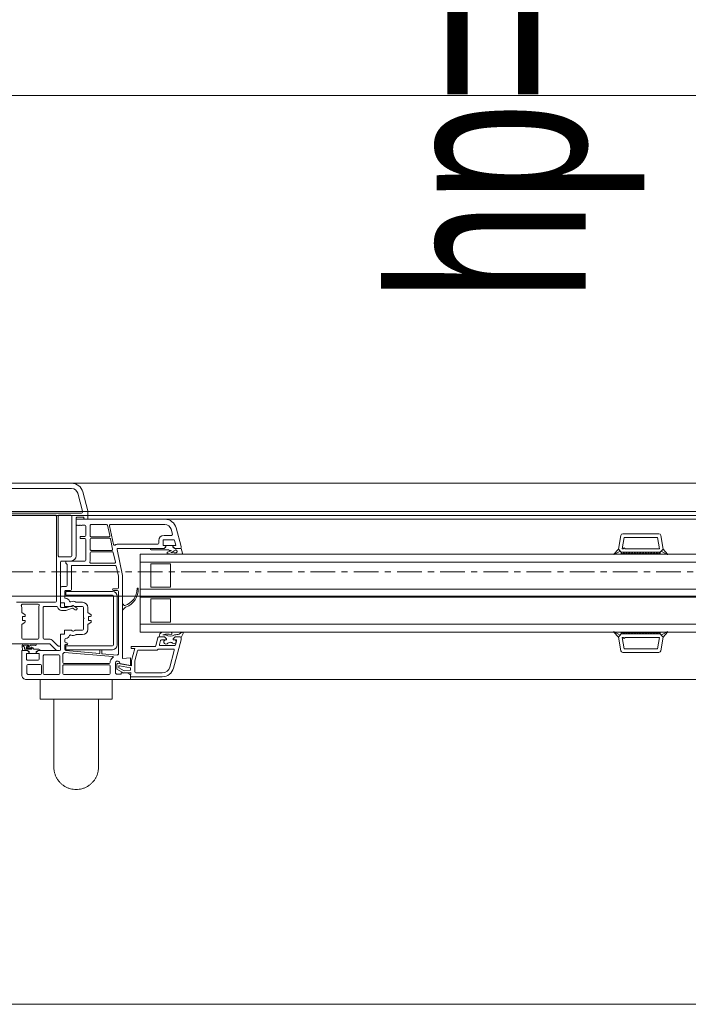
# Model space of a CAD drawing. Header units: millimetres. Extents: x -37728 to 44100, y 631619 to 691915.
# Tile 79 of 204: x -26339 to -25995, y 662908 to 663414. Entities that reach past the tile are written whole.
import ezdxf

# ---------------------------------------------------------------- set-up
doc = ezdxf.new("R2010")
doc.units = ezdxf.units.MM
doc.linetypes.add('Linia siatki', pattern=[2.2225, 1.27, -0.3175, 0.3175, -0.3175])
doc.layers.add('_XREF', color=7, linetype='Continuous')
for name, color, linetype, lineweight in [('A-DETL-GENF', 252, 'Continuous', 5), ('A-GENM', 252, 'Continuous', 5), ('A-GLAZ', 252, 'Continuous', 5), ('A-GLAZ-IDEN', 252, 'Continuous', 5), ('S-GRID', 252, 'Continuous', 5)]:
    doc.layers.add(name, color=color, linetype=linetype, lineweight=lineweight)
doc.styles.add('Arial Narrow_1', font='ARIALN.TTF', dxfattribs={"width": 0.8, "height": 10})

# ---------------------------------------------------------------- blocks, each defined once
blk = doc.blocks.new('Windows_S9000-Double-Vent-Window-with-Sashbars - O3 Windows_S9000-Double-Vent-Window-with-Sashbars 2-9090698-__-00_00 Przyziemie PB')
at = {"layer": 'A-DETL-GENF', "color": 252}
for p, q in [((-5.9, 6.45), (-5.9, 6.6)), ((-5.8, 6.7), (-0.55, 6.7)), ((-8.11, 6.105), (-8.5, 4.652)), ((-5.9, 6.55), (-7.531, 6.55)), ((-6.17, 6.35), (-7.531, 6.35)), ((-6.11, 5.76), (-6.11, 6.29)), ((-5.908, 6.33), (-5.9, 6.55)), ((-5.55, 6.368), (-5.908, 6.33)), ((-5.75, 6.35), (-5.9, 6.45)), ((-5.9, 6.21), (-5.577, 6.244)), ((-5.9, 6.094), (-5.9, 6.21)), ((-5.323, 5.993), (-5.9, 6.094)), ((-5.42, 6.35), (-5.75, 6.35)), ((-5.577, 6.244), (-5.3, 6.085)), ((-5.2, 6.165), (-5.55, 6.368)), ((-5.17, 6.42), (-5.42, 6.42)), ((-5.42, 6.42), (-5.42, 6.35)), ((-5.3, 6.085), (-5.3, 6.012)), ((-5.2, 5.911), (-5.2, 6.165)), ((-5.12, 6.37), (-5.17, 6.42)), ((-5.12, 5.811), (-5.12, 6.37)), ((-4.85, 5.99), (-4.85, 6.38)), ((-4.8, 6.43), (-2.46, 6.43)), ((-2.41, 6.38), (-2.41, 5.99)), ((-2.26, 5.47), (-2.26, 6.38)), ((-2.21, 6.43), (-1.46, 6.43)), ((-1.41, 6.38), (-1.41, 5.47)), ((-1.31, 6.38), (-1.31, 5.97)), ((-0.62, 6.43), (-1.26, 6.43)), ((-0.57, 5.97), (-0.57, 6.38)), ((-0.3, 6.45), (-0.3, 5.2)), ((-7.917, 6.054), (-8.148, 5.193)), ((-6.252, 5.217), (-6.113, 5.734)), ((-6.118, 5.1), (-5.953, 5.713)), ((-5.95, 5.739), (-5.95, 5.984)), ((-5.95, 5.984), (-5.259, 5.862)), ((-5.9, 5.575), (-5.9, 5.97)), ((-5.9, 5.97), (-5.355, 5.874)), ((-5.49, 5.611), (-5.9, 5.575)), ((-5.49, 1.35), (-5.49, 5.611)), ((-4.85, 5.761), (-4.85, 5.82)), ((-2.46, 5.94), (-4.8, 5.94)), ((-4.8, 5.87), (-2.46, 5.87)), ((-2.41, 5.82), (-2.41, 5.391)), ((-1.26, 5.92), (-0.62, 5.92)), ((-1.19, 5.65), (-1.19, 5.35)), ((-0.59, 5.7), (-1.14, 5.7)), ((-0.54, 5.35), (-0.54, 5.65)), ((-33.3, 4.516), (-33.176, 5.217)), ((-33.115, 4.53), (-33.011, 5.12)), ((-33.078, 5.3), (-31.222, 5.3)), ((-33.011, 5.12), (-31.289, 5.12)), ((-31.289, 5.12), (-31.185, 4.53)), ((-31, 4.516), (-31.124, 5.217)), ((-8.1, 5.13), (-7.351, 5.13)), ((-7.265, 5.18), (-6.3, 5.18)), ((-5.93, 5.1), (-6.118, 5.1)), ((-5.93, 5), (-5.93, 5.1)), ((-5.27, 2.17), (-5.27, 5.382)), ((-5.216, 5.432), (-4.438, 5.364)), ((-2.508, 5.295), (-4.994, 5.513)), ((-4.967, 5.16), (-2.567, 5.16)), ((-4.42, 5.344), (-4.42, 5.182)), ((-4.4, 5.162), (-4.34, 5.162)), ((-4.32, 5.182), (-4.32, 5.331)), ((-4.298, 5.351), (-2.566, 5.2)), ((-2.567, 5.16), (-2.567, 4.96)), ((-2.52, 5.15), (-2.52, 4.95)), ((-2.3, 5.15), (-2.3, 5.02)), ((-2.3, 5.15), (-2.3, 4.36)), ((-2.121, 5.2), (-2.25, 5.2)), ((-1.14, 5.2), (-2.25, 5.2)), ((-1.46, 5.42), (-2.21, 5.42)), ((-1.745, 4.865), (-2.051, 5.171)), ((-1.141, 5.2), (-1.245, 5.2)), ((-1.19, 5.35), (-1.04, 5.35)), ((-1.185, 5.13), (-0.925, 5.13)), ((-1.069, 5.251), (-1.141, 5.2)), ((-1.04, 5.3), (-1.14, 5.2)), ((-1.04, 5.35), (-1.04, 5.3)), ((-0.69, 5.349), (-1.04, 5.349)), ((-1.04, 5.349), (-1.04, 5.26)), ((-0.803, 5.13), (-0.442, 5.13)), ((-0.59, 5.106), (-0.8, 5.08)), ((-0.69, 5.3), (-0.69, 5.35)), ((-0.69, 5.35), (-0.54, 5.35)), ((-0.69, 5.26), (-0.69, 5.349)), ((-0.59, 5.2), (-0.69, 5.3)), ((-0.59, 5.2), (-0.662, 5.251)), ((-0.345, 5.2), (-0.59, 5.2)), ((-0.3, 5.2), (-0.59, 5.2)), ((-0.442, 5.13), (-0.434, 5.033)), ((-0.326, 4.954), (-0.345, 5.2)), ((-31.3, 4.58), (-31.35, 4.53)), ((-31.25, 4.53), (-31.3, 4.58)), ((-8.5, 4.652), (-8.5, 4.548)), ((-8.263, 4.713), (-8.209, 4.913)), ((-8.099, 4.65), (-8.215, 4.65)), ((-8.099, 4.6), (-8.199, 4.5)), ((-8.199, 4.5), (-8.099, 4.6)), ((-8.161, 4.95), (-7.43, 4.95)), ((-8.158, 4.65), (-8.099, 4.65)), ((-8.099, 4.65), (-8.099, 4.6)), ((-8.099, 4.6), (-8.099, 4.65)), ((-7.749, 4.6), (-7.749, 4.65)), ((-7.749, 4.65), (-7.724, 4.65)), ((-7.483, 4.65), (-7.749, 4.65)), ((-7.749, 4.65), (-7.749, 4.6)), ((-7.649, 4.5), (-7.749, 4.6)), ((-7.749, 4.6), (-7.649, 4.5)), ((-7.382, 4.887), (-7.435, 4.687)), ((-7.31, 4.537), (-7.196, 4.963)), ((-7.147, 5), (-5.93, 5)), ((-5.217, 2.41), (-5.217, 4.91)), ((-5.017, 4.91), (-5.017, 2.41)), ((-2.567, 4.96), (-4.967, 4.96)), ((-2.57, 4.9), (-2.62, 4.9)), ((-2.62, 4.8), (-2.57, 4.8)), ((-2.52, 4.75), (-2.52, 4.634)), ((-2.25, 4.97), (-2.196, 4.97)), ((-2.161, 4.955), (-1.907, 4.702)), ((1.1, 4.85), (-1.709, 4.85)), ((-1.709, 4.62), (-1.45, 4.62)), ((-1.4, 4.57), (-1.4, 2.99)), ((-1.18, 4.57), (-1.18, 2.985)), ((-0.35, 4.62), (-1.13, 4.62)), ((-1.004, 4.85), (-0.38, 4.85)), ((-0.756, 4.925), (-0.963, 4.92)), ((-0.785, 5.022), (-0.637, 5.04)), ((-0.618, 5.039), (-0.756, 4.925)), ((-0.647, 4.938), (-0.551, 5.018)), ((-0.413, 4.92), (-0.641, 4.92)), ((-0.3, 3.881), (-0.3, 4.57)), ((-57.9, 4.25), (-6.4, 4.25)), ((-33.531, 4.257), (-33.3, 4.516)), ((-33.208, 4.414), (-33.511, 4.232)), ((-33.149, 4.35), (-33.3, 4.516)), ((-33.3, 4.516), (-33.208, 4.414)), ((-33.15, 4.299), (-33.099, 4.35)), ((-33.15, 4.35), (-31.15, 4.35)), ((-33.15, 4.25), (-33.15, 4.35)), ((-33.15, 4.35), (-31.15, 4.35)), ((-31.15, 4.25), (-33.15, 4.25)), ((-33.049, 4.25), (-33.149, 4.35)), ((-31.35, 4.53), (-33.115, 4.53)), ((-32.957, 4.35), (-33.049, 4.25)), ((-32.907, 4.25), (-33.007, 4.35)), ((-32.816, 4.35), (-32.907, 4.25)), ((-32.766, 4.25), (-32.866, 4.35)), ((-32.675, 4.35), (-32.766, 4.25)), ((-32.625, 4.25), (-32.725, 4.35)), ((-32.533, 4.35), (-32.625, 4.25)), ((-32.483, 4.25), (-32.583, 4.35)), ((-32.392, 4.35), (-32.483, 4.25)), ((-32.342, 4.25), (-32.442, 4.35)), ((-32.25, 4.35), (-32.342, 4.25)), ((-32.2, 4.25), (-32.3, 4.35)), ((-32.109, 4.35), (-32.2, 4.25)), ((-32.059, 4.25), (-32.159, 4.35)), ((-31.967, 4.35), (-32.059, 4.25)), ((-31.917, 4.25), (-32.017, 4.35)), ((-31.826, 4.35), (-31.917, 4.25)), ((-31.776, 4.25), (-31.876, 4.35)), ((-31.685, 4.35), (-31.776, 4.25)), ((-31.635, 4.25), (-31.735, 4.35)), ((-31.543, 4.35), (-31.635, 4.25)), ((-31.493, 4.25), (-31.593, 4.35)), ((-31.402, 4.35), (-31.493, 4.25)), ((-31.352, 4.25), (-31.452, 4.35)), ((-31.26, 4.35), (-31.352, 4.25)), ((-31.31, 4.35), (-31.21, 4.25)), ((-31.185, 4.53), (-31.25, 4.53)), ((-31.21, 4.25), (-31.15, 4.331)), ((-31.15, 4.331), (-31.169, 4.35)), ((-31.15, 4.35), (-31, 4.516)), ((-31.15, 4.35), (-31.15, 4.25)), ((-31.092, 4.414), (-31, 4.516)), ((-30.789, 4.232), (-31.092, 4.414)), ((-31, 4.516), (-30.769, 4.257)), ((-8.501, 4.536), (-8.6, 4.327)), ((-8.531, 4.26), (-8.405, 4.359)), ((-8.199, 4.5), (-8.453, 4.5)), ((-8.45, 4.5), (-8.199, 4.5)), ((-7.699, 4.4), (-7.558, 4.4)), ((-7.389, 4.5), (-7.649, 4.5)), ((-7.649, 4.5), (-7.358, 4.5)), ((-7.558, 4.4), (-7.591, 4.386)), ((-7.49, 4.28), (-7.424, 4.326)), ((-6.4, 4.25), (-6.4, 0.25)), ((-3.7, 4.11), (-3.7, 3.881)), ((-3.48, 4.11), (-3.48, 3.58)), ((-3.112, 4.38), (-3.43, 4.38)), ((-3.053, 4.16), (-3.43, 4.16)), ((-2.965, 4.203), (-3.028, 4.167)), ((-2.5, 4.16), (-2.853, 4.16)), ((-2.3, 4.36), (-2.5, 4.36)), ((-2.5, 4.36), (-2.5, 4.16)), ((-57.9, 3.85), (-6.4, 3.85)), ((-7.95, 3.75), (-7.95, 2.55)), ((-6.95, 3.75), (-7.95, 3.75)), ((-6.95, 2.55), (-6.95, 3.75)), ((-3.724, 3.839), (-3.856, 3.756)), ((-3.83, 3.65), (-3.755, 3.65)), ((-3.73, 3.625), (-3.73, 3.475)), ((-3.48, 3.58), (-3.51, 3.55)), ((-3.51, 3.55), (-3.48, 3.52)), ((-0.456, 3.756), (-0.324, 3.839)), ((-0.355, 3.65), (-0.43, 3.65)), ((-0.33, 3.475), (-0.33, 3.625)), ((-5.643, 2.977), (-5.524, 3.096)), ((-5.49, 3.082), (-5.49, 2.838)), ((-3.856, 3.344), (-3.724, 3.261)), ((-3.755, 3.45), (-3.83, 3.45)), ((-3.7, 3.219), (-3.7, 2.99)), ((-3.48, 3.52), (-3.48, 2.99)), ((-2.95, 3.032), (-3.056, 3.106)), ((-2.561, 3.144), (-2.905, 3.026)), ((-2.35, 3.144), (-2.561, 3.144)), ((-0.324, 3.261), (-0.456, 3.344)), ((-0.43, 3.45), (-0.355, 3.45)), ((-0.3, 2.99), (-0.3, 3.219)), ((-7.95, 2.55), (-6.95, 2.55)), ((-5.524, 2.824), (-5.577, 2.878)), ((-3.43, 2.94), (-3.053, 2.94)), ((-3.43, 2.72), (-3.112, 2.72)), ((-3.124, 3.008), (-2.969, 2.899)), ((-3.028, 2.933), (-2.965, 2.897)), ((-2.924, 2.893), (-2.628, 2.994)), ((-2.853, 2.94), (-2.5, 2.94)), ((-2.628, 2.994), (-2.35, 2.994)), ((-2.5, 2.94), (-2.5, 2.74)), ((-2.5, 2.74), (-2.3, 2.74)), ((-2.301, 2.936), (-2.28, 2.915)), ((-2.28, 2.915), (-2.3, 2.895)), ((-2.3, 2.895), (-2.3, 1.33)), ((-2.3, 2.74), (-2.3, 2)), ((-1.45, 2.94), (-2.104, 2.94)), ((-2.08, 2.67), (-2.08, -1.709)), ((-0.03, 2.72), (-2.03, 2.72)), ((-1.151, 2.82), (-0.327, 2.82)), ((-57.9, 2.45), (-6.4, 2.45)), ((-57.9, 2.05), (-6.4, 2.05)), ((-5.02, 2.12), (-5.22, 2.12)), ((-4.967, 2.36), (-2.567, 2.36)), ((-2.567, 2.16), (-4.967, 2.16)), ((-2.86, 2.07), (-2.86, 0.87)), ((-2.54, 2.12), (-2.81, 2.12)), ((-2.567, 2.36), (-2.567, 2.16)), ((-2.52, 2.495), (-2.52, 2.14)), ((-7.95, 1.95), (-7.95, 0.75)), ((-6.95, 1.95), (-7.95, 1.95)), ((-6.95, 0.75), (-6.95, 1.95)), ((-5.27, 1.373), (-5.27, 1.97)), ((-5.22, 2.02), (-5.02, 2.02)), ((-2.64, 1.85), (-2.64, 0.792)), ((-2.4, 1.9), (-2.59, 1.9)), ((-5.205, 0.01), (-5.49, 1.35)), ((-5.161, 0.86), (-5.27, 1.373)), ((-2.3, 1.33), (-2.27, 1.3)), ((-2.27, 1.3), (-2.3, 1.27)), ((-2.3, 1.27), (-2.3, 0.65)), ((-57.9, 0.65), (-6.4, 0.65)), ((-7.95, 0.75), (-6.95, 0.75)), ((-5.116, 0.65), (-5.012, 0.16)), ((-2.91, 0.82), (-5.112, 0.82)), ((-3.854, 0.71), (-5.067, 0.71)), ((-3.82, 0.17), (-3.82, 0.568)), ((-3.6, 0.55), (-3.6, -0.515)), ((-2.569, 0.6), (-3.55, 0.6)), ((-2.35, 0.6), (-2.83, 0.6)), ((-2.625, 0.756), (-2.569, 0.7)), ((-2.569, 0.7), (-2.569, 0.6)), ((-6.4, 0.25), (-57.9, 0.25)), ((-33.531, 0.243), (-33.3, -0.016)), ((-33.208, 0.086), (-33.511, 0.268)), ((-33.149, 0.15), (-33.3, -0.016)), ((-33.3, -0.016), (-33.208, 0.086)), ((-33.15, 0.25), (-33.15, 0.15)), ((-31.15, 0.25), (-33.15, 0.25)), ((-33.15, 0.201), (-33.099, 0.15)), ((-33.15, 0.15), (-31.15, 0.15)), ((-33.15, 0.15), (-31.15, 0.15)), ((-33.049, 0.25), (-33.149, 0.15)), ((-32.957, 0.15), (-33.049, 0.25)), ((-32.907, 0.25), (-33.007, 0.15)), ((-32.816, 0.15), (-32.907, 0.25)), ((-32.766, 0.25), (-32.866, 0.15)), ((-32.675, 0.15), (-32.766, 0.25)), ((-32.625, 0.25), (-32.725, 0.15)), ((-32.533, 0.15), (-32.625, 0.25)), ((-32.483, 0.25), (-32.583, 0.15)), ((-32.392, 0.15), (-32.483, 0.25)), ((-32.342, 0.25), (-32.442, 0.15)), ((-32.25, 0.15), (-32.342, 0.25)), ((-32.2, 0.25), (-32.3, 0.15)), ((-32.109, 0.15), (-32.2, 0.25)), ((-32.059, 0.25), (-32.159, 0.15)), ((-31.967, 0.15), (-32.059, 0.25)), ((-31.917, 0.25), (-32.017, 0.15)), ((-31.826, 0.15), (-31.917, 0.25)), ((-31.776, 0.25), (-31.876, 0.15)), ((-31.685, 0.15), (-31.776, 0.25)), ((-31.635, 0.25), (-31.735, 0.15)), ((-31.543, 0.15), (-31.635, 0.25)), ((-31.493, 0.25), (-31.593, 0.15)), ((-31.402, 0.15), (-31.493, 0.25)), ((-31.352, 0.25), (-31.452, 0.15)), ((-31.26, 0.15), (-31.352, 0.25)), ((-31.31, 0.15), (-31.21, 0.25)), ((-31.21, 0.25), (-31.15, 0.169)), ((-31.15, 0.169), (-31.169, 0.15)), ((-31.15, 0.15), (-31.15, 0.25)), ((-31.15, 0.15), (-31, -0.016)), ((-30.789, 0.268), (-31.092, 0.086)), ((-31.092, 0.086), (-31, -0.016)), ((-31, -0.016), (-30.769, 0.243)), ((-8.565, 0.189), (-8.511, -0.05)), ((-8.141, 0.25), (-8.516, 0.25)), ((-8.248, 0.17), (-8.141, 0.17)), ((-7.895, 0.05), (-7.979, 0.05)), ((-7.843, 0.02), (-7.895, 0.05)), ((-6.975, 0.02), (-7.843, 0.02)), ((-4.963, 0.12), (-3.87, 0.12)), ((-4.927, 0.05), (-3.87, 0.05)), ((-3.1, 0.33), (-3.1, -1.61)), ((-2.88, 0.33), (-2.88, -1.71)), ((-2.23, 0.38), (-2.83, 0.38)), ((-2.18, -1.71), (-2.18, 0.33)), ((-33.3, -0.016), (-33.176, -0.717)), ((-31.35, -0.03), (-33.115, -0.03)), ((-33.115, -0.03), (-33.011, -0.62)), ((-31.3, -0.08), (-31.35, -0.03)), ((-31.25, -0.03), (-31.3, -0.08)), ((-31.289, -0.62), (-31.185, -0.03)), ((-31.185, -0.03), (-31.25, -0.03)), ((-31, -0.016), (-31.124, -0.717)), ((-8.511, -0.05), (-8.17, -0.05)), ((-8.5, -0.154), (-8.5, -0.1)), ((-8.245, -1.105), (-8.5, -0.154)), ((-8.45, -0.05), (-8.17, -0.05)), ((-8.222, -0.225), (-8.158, -0.463)), ((-8.07, -0.2), (-8.203, -0.2)), ((-8.17, -0.05), (-8.098, -0.101)), ((-8.17, -0.05), (-8.07, -0.15)), ((-8.11, -0.5), (-7.62, -0.5)), ((-8.07, -0.11), (-8.07, -0.199)), ((-8.07, -0.15), (-8.07, -0.2)), ((-8.07, -0.199), (-7.72, -0.199)), ((-7.72, -0.15), (-7.62, -0.05)), ((-7.72, -0.199), (-7.72, -0.11)), ((-7.72, -0.2), (-7.72, -0.15)), ((-7.59, -0.2), (-7.72, -0.2)), ((-7.619, -0.05), (-7.691, -0.101)), ((-7.62, -0.05), (-5.254, -0.05)), ((-6.915, -0.05), (-7.619, -0.05)), ((-7.57, -0.45), (-7.57, -0.22)), ((-7.35, -0.45), (-7.35, -0.32)), ((-7.3, -0.27), (-5.255, -0.27)), ((-5.026, -0.255), (-4.821, -1.22)), ((-4.863, -0.54), (-4.976, -0.01)), ((-3.82, 0), (-3.82, -0.53)), ((-33.078, -0.8), (-31.222, -0.8)), ((-33.011, -0.62), (-31.289, -0.62)), ((-7.984, -1.035), (-8.052, -0.783)), ((-8.004, -0.72), (-7.62, -0.72)), ((-4.714, -1.24), (-4.827, -0.71)), ((-3.87, -0.58), (-4.814, -0.58)), ((-4.778, -0.65), (-3.87, -0.65)), ((-3.82, -0.7), (-3.82, -1.23)), ((-3.6, -0.715), (-3.6, -1.2)), ((-3.55, -0.565), (-3.3, -0.565)), ((-3.3, -0.665), (-3.55, -0.665)), ((-3.3, -0.565), (-3.3, -0.665)), ((-4.87, -1.28), (-7.665, -1.28)), ((-3.87, -1.28), (-4.666, -1.28)), ((-3.55, -1.25), (-3.4, -1.25)), ((-3.4, -1.25), (-3.38, -1.23)), ((-3.38, -1.23), (-3.36, -1.25)), ((-3.36, -1.25), (-3.34, -1.23)), ((-3.34, -1.23), (-3.32, -1.25)), ((-3.32, -1.25), (-3.3, -1.23)), ((-3.3, -1.23), (-3.28, -1.25)), ((-3.28, -1.25), (-3.26, -1.23)), ((-3.26, -1.23), (-3.24, -1.25)), ((-3.24, -1.25), (-3.22, -1.23)), ((-3.22, -1.23), (-3.2, -1.25)), ((-3.2, -1.25), (-3.18, -1.23)), ((-3.18, -1.23), (-3.16, -1.25)), ((-3.16, -1.25), (-3.14, -1.23)), ((-3.14, -1.23), (-3.1, -1.27)), ((-3.1, -1.27), (-3.1, -1.55)), ((-3.1, -1.55), (-7.665, -1.55)), ((-3.55, -1.55), (-3.7, -1.55)), ((-3.7, -1.55), (-3.7, -1.992)), ((-3.7, -1.992), (-3.444, -2.955)), ((-3.15, -1.66), (-3.451, -1.66)), ((-3.43, -1.92), (-3.43, -1.963)), ((-3.43, -1.963), (-3.183, -2.885)), ((0.428, -1.87), (-3.38, -1.87)), ((-2.83, -1.76), (-2.23, -1.76)), ((-2.03, -1.76), (0.42, -1.76)), ((-2.864, -3.13), (0.54, -3.13)), ((-2.864, -3.4), (2.866, -3.4))]:
    blk.add_line(p, q, dxfattribs=at)
for centre, radius, start, end in [((-5.8, 6.6), 0.1, 90, 180), ((-0.55, 6.45), 0.25, 360, 90), ((-7.531, 5.95), 0.6, 90, 165), ((-7.531, 5.95), 0.4, 90, 165), ((-6.17, 6.29), 0.06, 0, 90), ((-4.8, 6.38), 0.05, 90, 180), ((-2.46, 6.38), 0.05, 0, 90), ((-2.21, 6.38), 0.05, 90, 180), ((-1.46, 6.38), 0.05, 0, 90), ((-1.26, 6.38), 0.05, 90, 180), ((-0.62, 6.38), 0.05, 360, 90), ((-6.21, 5.76), 0.1, 345, 0), ((-6.05, 5.739), 0.1, 345, 0), ((-5.23, 5.87), 0.125, 178.2162, 331.6424), ((-5.32, 6.012), 0.02, 260, 0), ((-5.25, 5.911), 0.05, 260, 0), ((-5.225, 5.876), 0.395, 304.0712, 340.3944), ((-4.9, 5.761), 0.05, 340.3944, 0), ((-4.8, 5.99), 0.05, 180, 270), ((-4.8, 5.82), 0.05, 90, 180), ((-2.46, 5.99), 0.05, 270, 0), ((-2.46, 5.82), 0.05, 0, 90), ((-1.26, 5.97), 0.05, 180, 270), ((-1.14, 5.65), 0.05, 90, 180), ((-0.62, 5.97), 0.05, 270, 360), ((-0.59, 5.65), 0.05, 360, 90), ((-33.078, 5.2), 0.1, 90, 170), ((-31.222, 5.2), 0.1, 10, 90), ((-8.1, 5.18), 0.05, 165, 270), ((-7.351, 5.18), 0.05, 270, 330), ((-7.265, 5.13), 0.05, 90, 150), ((-6.3, 5.23), 0.05, 270, 345), ((-5.22, 5.382), 0.05, 85, 180), ((-4.967, 4.91), 0.25, 90, 180), ((-4.993, 5.533), 0.02, 124.0712, 265), ((-4.44, 5.344), 0.02, 0, 85), ((-4.4, 5.182), 0.02, 180, 270), ((-4.34, 5.182), 0.02, 270, 0), ((-4.3, 5.331), 0.02, 85, 180), ((-2.57, 5.15), 0.05, 0, 85), ((-2.504, 5.345), 0.05, 265, 322.4607), ((-2.25, 5.15), 0.27, 131.0145, 142.4607), ((-2.46, 5.391), 0.05, 311.0145, 0), ((-2.25, 5.15), 0.05, 90, 180), ((-2.25, 5.15), 0.05, 90, 180), ((-2.21, 5.47), 0.05, 180, 270), ((-2.121, 5.1), 0.1, 45, 90), ((-1.46, 5.47), 0.05, 270, 0), ((-1.185, 5.19), 0.06, 180, 270), ((-1.04, 5.21), 0.05, 90.4543, 125.2176), ((-0.925, 5.1), 0.03, 9.2336, 90), ((-0.797, 5.121), 0.1, 189.2336, 277.0491), ((-0.803, 5.105), 0.025, 90, 277.0491), ((-0.691, 5.21), 0.05, 54.7933, 89.5457), ((-0.641, 5.07), 0.03, 277.0491, 1.8451), ((-0.596, 5.062), 0.02, 319.0752, 119.4087), ((-0.583, 5.057), 0.05, 309.9917, 97.0491), ((-8.215, 4.7), 0.05, 165, 270), ((-8.138, 4.751), 0.103, 64.8309, 258.5445), ((-8.161, 4.9), 0.05, 90, 165), ((-7.94, 4.996), 0.216, 224.5045, 318.3537), ((-7.721, 4.76), 0.109, 268.4079, 121.9792), ((-7.483, 4.7), 0.05, 270, 345), ((-7.43, 4.9), 0.05, 345, 90), ((-7.147, 4.95), 0.05, 90, 165), ((-4.967, 4.91), 0.05, 90, 180), ((-2.55, 4.365), 0.22, 94.248, 161.5112), ((-2.62, 4.85), 0.05, 90, 270), ((-2.57, 4.95), 0.05, 270, 0), ((-2.57, 4.75), 0.05, 0, 90), ((-2.57, 4.634), 0.05, 274.248, 0), ((-2.25, 5.02), 0.05, 180, 270), ((-2.196, 4.92), 0.05, 45, 90), ((-1.709, 4.9), 0.28, 225, 270), ((-1.709, 4.9), 0.05, 225, 270), ((-1.45, 4.57), 0.05, 0, 90), ((-1.13, 4.57), 0.05, 90, 180), ((-1.004, 4.893), 0.0425, 49.4134, 270), ((-0.641, 4.93), 0.01, 129.9917, 270), ((-0.598, 5.017), 0.03, 76.6388, 133.0422), ((-0.394, 5.036), 0.04, 184.4585, 269.9289), ((-0.413, 4.94), 0.02, 270, 337.4126), ((-0.394, 4.969), 0.027, 296.8257, 89.9289), ((-0.371, 4.923), 0.025, 116.8257, 157.4126), ((-0.38, 4.9), 0.05, 270, 347.4904), ((-0.35, 4.57), 0.05, 0, 90), ((-0.545, 4.937), 0.22, 347.4904, 4.4585), ((-33.519, 4.246), 0.016, 138.5402, 300.8835), ((-30.781, 4.246), 0.016, 239.1165, 41.4598), ((-8.557, 4.302), 0.0494, 150.0258, 301.1785), ((-8.453, 4.55), 0.05, 196.644, 270), ((-8.45, 4.55), 0.05, 182, 270), ((-7.995, 2.742), 1.668, 95.8112, 104.2165), ((-7.933, 3.979), 0.481, 60.946, 118.7114), ((-7.981, 4.32), 0.05, 92.2776, 173.0554), ((-7.971, 4.319), 0.06, 173.0554, 196.5347), ((-7.981, 4.316), 0.05, 196.5347, 261.3481), ((-7.781, 5.797), 1.544, 262.2923, 280.8695), ((-7.821, 5.217), 0.862, 259.1393, 285.4159), ((-7.452, 4.367), 0.05, 304.5336, 330.296), ((-7.651, 4.486), 0.281, 329.3047, 358.7103), ((-7.389, 4.48), 0.02, 358.7103, 90), ((-7.358, 4.55), 0.05, 270, 345), ((-3.43, 4.11), 0.27, 90, 180), ((-3.43, 4.11), 0.05, 90, 180), ((-3.112, 4.43), 0.05, 270, 302.4617), ((-2.94, 4.16), 0.27, 65.257, 122.4617), ((-3.053, 4.21), 0.05, 270, 300), ((-2.94, 4.16), 0.05, 30, 120), ((-2.853, 4.21), 0.05, 210, 270), ((-2.806, 4.451), 0.05, 245.257, 341.5112), ((-3.83, 3.713), 0.05, 122, 180), ((-3.83, 3.7), 0.05, 180, 270), ((-3.755, 3.625), 0.025, 0, 90), ((-3.75, 3.881), 0.05, 302, 0), ((-0.43, 3.713), 0.05, 122, 187.6195), ((-0.43, 3.7), 0.05, 172.3805, 270), ((-0.355, 3.625), 0.025, 0, 90), ((-0.35, 3.881), 0.05, 302, 0), ((-5.51, 3.082), 0.02, 360, 135), ((-3.83, 3.4), 0.05, 90, 180), ((-3.83, 3.387), 0.05, 180, 238), ((-3.755, 3.475), 0.025, 270, 0), ((-3.75, 3.219), 0.05, 0, 58), ((-3.09, 3.057), 0.06, 55, 180), ((-3.09, 3.057), 0.06, 180, 235), ((-2.35, 2.944), 0.2, 10.5149, 90), ((-0.43, 3.4), 0.05, 90, 187.6195), ((-0.43, 3.387), 0.05, 172.3805, 238), ((-0.355, 3.475), 0.025, 270, 0), ((-0.35, 3.219), 0.05, 0, 58), ((-5.32, 2.056), 0.971, 110.55, 182.5409), ((-5.343, 2.021), 0.898, 106.4755, 180.1126), ((-5.679, 3.012), 0.05, 290.55, 315), ((-5.592, 2.864), 0.02, 45, 106.4755), ((-5.51, 2.838), 0.02, 225, 0), ((-3.43, 2.99), 0.27, 180, 270), ((-3.43, 2.99), 0.05, 180, 270), ((-3.112, 2.67), 0.05, 57.5383, 90), ((-2.94, 2.94), 0.27, 237.5383, 294.743), ((-3.053, 2.89), 0.05, 60, 90), ((-2.94, 2.94), 0.05, 235, 289), ((-2.94, 2.94), 0.05, 240, 330), ((-2.921, 3.073), 0.05, 235, 289), ((-2.853, 2.89), 0.05, 90, 150), ((-2.806, 2.649), 0.05, 18.4888, 114.743), ((-2.55, 2.735), 0.22, 198.4888, 272.388), ((-2.35, 2.944), 0.05, 350.0641, 90), ((-2.104, 2.99), 0.05, 190.5149, 270), ((-2.03, 2.67), 0.05, 90, 180), ((-1.45, 2.99), 0.05, 270, 0), ((-1.151, 2.87), 0.05, 158.9382, 270), ((-1.45, 2.985), 0.27, 338.9382, 0), ((-0.327, 2.87), 0.05, 270, 22.0243), ((-0.03, 2.99), 0.27, 180, 202.0243), ((-5.22, 2.17), 0.05, 180, 270), ((-4.967, 2.41), 0.25, 180, 270), ((-5.02, 2.07), 0.05, 270, 90), ((-4.967, 2.41), 0.05, 180, 270), ((-2.81, 2.07), 0.05, 90, 180), ((-2.54, 2.495), 0.02, 0, 92.388), ((-2.54, 2.14), 0.02, 270, 0), ((-6.265, 2.017), 0.025, 187.3608, 7.3608), ((-5.22, 1.97), 0.05, 90, 180), ((-2.59, 1.85), 0.05, 90, 180), ((-2.4, 2), 0.1, 270, 0), ((-5.112, 0.87), 0.05, 192, 270), ((-5.067, 0.66), 0.05, 90, 192), ((-3.854, 0.66), 0.05, 340.1013, 90), ((-3.6, 0.568), 0.22, 160.1013, 180), ((-3.55, 0.55), 0.05, 90, 180), ((-2.83, 0.33), 0.27, 90, 180), ((-2.91, 0.87), 0.05, 270, 0), ((-2.59, 0.792), 0.05, 180, 225), ((-2.35, 0.65), 0.05, 270, 0), ((-33.519, 0.254), 0.016, 59.1165, 221.4598), ((-30.781, 0.254), 0.016, 318.5402, 120.8835), ((-8.516, 0.2), 0.05, 90, 192.6302), ((-8.298, 0.193), 0.055, 262.4872, 335.6849), ((-8.323, 0.108), 0.035, 342.3253, 58.9059), ((-8.516, -0.075), 0.28, 26.0256, 37.151), ((-8.228, 0.065), 0.04, 206.0256, 306.1477), ((-7.527, -0.923), 1.171, 112.1252, 125.3392), ((-8.141, -1.75), 2, 80.5386, 90), ((-8.141, -1.75), 1.92, 84.8462, 90), ((-7.979, 0.06), 0.01, 120.5908, 270), ((-7.096, -1.751), 2.025, 110.4998, 116.0245), ((-7.819, 0.183), 0.04, 289.8534, 80.5386), ((-6.975, -0.04), 0.06, 360, 90), ((-5.254, 0), 0.05, 270, 12), ((-4.963, 0.17), 0.05, 192, 270), ((-4.927, 0), 0.05, 90, 192), ((-3.87, 0.17), 0.05, 270, 360), ((-3.87, 0), 0.05, 360, 90), ((-2.83, 0.33), 0.05, 90, 180), ((-2.23, 0.33), 0.05, 359.5556, 90), ((-8.45, -0.1), 0.05, 90.1638, 180), ((-8.203, -0.22), 0.02, 90, 195), ((-8.11, -0.45), 0.05, 195, 270), ((-8.069, -0.06), 0.05, 234.7824, 269.5457), ((-7.72, -0.06), 0.05, 270.4543, 305.2176), ((-7.62, -0.45), 0.27, 270, 360), ((-7.62, -0.45), 0.05, 270, 360), ((-7.59, -0.22), 0.02, 360, 90), ((-7.3, -0.32), 0.05, 90, 180), ((-5.255, 0), 0.27, 270, 304.1212), ((-5.075, -0.265), 0.05, 12, 124.1212), ((-33.078, -0.7), 0.1, 190, 270), ((-31.222, -0.7), 0.1, 270, 350), ((-8.004, -0.77), 0.05, 90, 195), ((-4.814, -0.53), 0.05, 192, 270), ((-4.778, -0.7), 0.05, 90, 192), ((-3.87, -0.53), 0.05, 270, 360), ((-3.87, -0.7), 0.05, 360, 90), ((-3.55, -0.515), 0.05, 180, 270), ((-3.55, -0.715), 0.05, 90, 180), ((-7.665, -0.95), 0.6, 195, 270), ((-7.665, -0.95), 0.33, 195, 270), ((-4.87, -1.23), 0.05, 270, 12), ((-4.666, -1.23), 0.05, 192, 270), ((-3.87, -1.23), 0.05, 270, 0), ((-3.55, -1.2), 0.05, 180, 270), ((-3.55, -1.6), 0.05, 354.2594, 90), ((-3.451, -1.61), 0.05, 174.2594, 269.4253), ((-3.38, -1.92), 0.05, 90, 180), ((-3.15, -1.61), 0.05, 270, 0), ((-2.83, -1.71), 0.05, 180, 270), ((-2.23, -1.71), 0.05, 270, 0), ((-2.03, -1.71), 0.05, 179.3488, 270), ((-2.864, -2.8), 0.6, 195, 270), ((-2.864, -2.8), 0.33, 195, 270)]:
    blk.add_arc(centre, radius, start, end, dxfattribs=at)
at = {"layer": 'A-GENM', "color": 252}
for p, q in [((-61.125, 6.7), (-3.175, 6.7)), ((-58.917, -1.55), (-5.383, -1.55)), ((-65.217, -3.4), (65.217, -3.4))]:
    blk.add_line(p, q, dxfattribs=at)
at = {"layer": 'A-GLAZ', "color": 252}
for p, q in [((69, 23.4), (-69, 23.4)), ((-4.25, 11.2), (-4.25, 7.7)), ((-1.95, 7.7), (-1.95, 11.2)), ((-1.25, 7.7), (-4.95, 7.7)), ((-4.95, 7.7), (-4.95, 6.7)), ((-1.25, 6.7), (-1.25, 7.7)), ((-4.95, 6.7), (-1.25, 6.7)), ((-69, 2.4), (69, 2.4)), ((69, -1.75), (-69, -1.75)), ((-69, -1.95), (69, -1.95)), ((69, -23.35), (-69, -23.35))]:
    blk.add_line(p, q, dxfattribs=at)
for points, knots in [([(-3.1, 12.35), (-3.2, 12.35), (-3.351, 12.33), (-3.541, 12.265), (-3.677, 12.199), (-3.781, 12.129), (-3.859, 12.065), (-3.932, 11.997), (-4.015, 11.902), (-4.085, 11.797), (-4.132, 11.709), (-4.163, 11.64), (-4.19, 11.569), (-4.212, 11.498), (-4.229, 11.425), (-4.241, 11.35), (-4.248, 11.275), (-4.25, 11.225), (-4.25, 11.2)], [0, 0, 0, 0, 0.0833333, 0.125, 0.1666667, 0.2083333, 0.2291667, 0.25, 0.2916667, 0.3333333, 0.3541667, 0.375, 0.3958333, 0.4166667, 0.4375, 0.4583333, 0.4791667, 0.5, 0.5, 0.5, 0.5]), ([(-1.95, 11.2), (-1.95, 11.225), (-1.952, 11.275), (-1.959, 11.35), (-1.971, 11.425), (-1.988, 11.498), (-2.01, 11.569), (-2.037, 11.64), (-2.068, 11.709), (-2.103, 11.775), (-2.143, 11.839), (-2.202, 11.921), (-2.268, 11.997), (-2.341, 12.065), (-2.419, 12.129), (-2.523, 12.199), (-2.659, 12.265), (-2.849, 12.33), (-3, 12.35), (-3.1, 12.35)], [0.5, 0.5, 0.5, 0.5, 0.5208333, 0.5416667, 0.5625, 0.5833333, 0.6041667, 0.625, 0.6458333, 0.6666667, 0.6875, 0.7083333, 0.75, 0.7708333, 0.7916667, 0.8333333, 0.875, 0.9166667, 1, 1, 1, 1])]:
    blk.add_open_spline(points, degree=3, knots=knots, dxfattribs=at)
blk = doc.blocks.new('A$C4e31ac75')
at = {"layer": 'S-GRID', "linetype": 'Linia siatki'}
blk.add_line((-1251.384, 784.9), (156.703, 784.9), dxfattribs=at)
at = {"layer": 'A-GLAZ', "rotation": 180}
blk.add_blockref('Windows_S9000-Double-Vent-Window-with-Sashbars - O3 Windows_S9000-Double-Vent-Window-with-Sashbars 2-9090698-__-00_00 Przyziemie PB', (-219.75, 786.05), dxfattribs=at)
at = {"layer": 'A-GLAZ-IDEN', "insert": (-200.427, 798.825), "char_height": 10, "width": 53.8734, "attachment_point": 1, "rotation": 90, "style": 'Arial Narrow_1'}
blk.add_mtext('hp=105cm', dxfattribs=at)

msp = doc.modelspace()

# ---------------------------------------------------------------- block references
at = {"layer": '_XREF', "xscale": 10, "yscale": 10, "zscale": 10}
msp.add_blockref('A$C4e31ac75', (-24143.63, 655281.12), dxfattribs=at)

doc.saveas('drawing.dxf')
